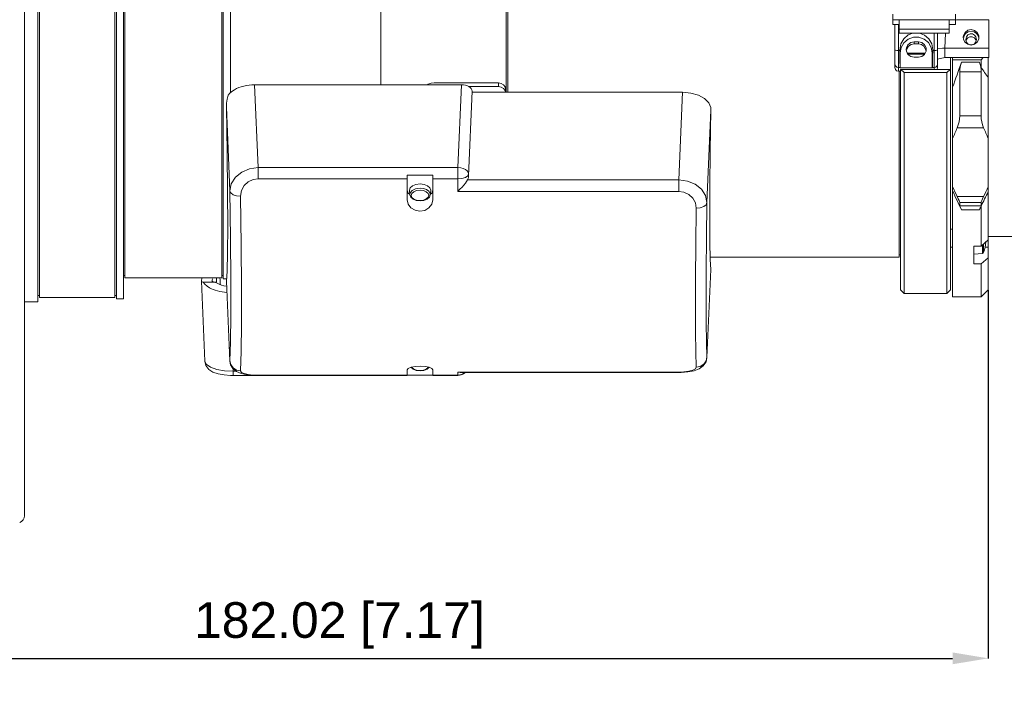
# Model space of a CAD drawing. Header units: millimetres. Extents: x 3925 to 5043, y -86 to 778.
# Tile 10 of 27: x 4096 to 4234, y 509 to 606. Entities that reach past the tile are written whole.
import ezdxf

# ---------------------------------------------------------------- set-up
doc = ezdxf.new("R2010")
doc.units = ezdxf.units.MM
doc.header["$LTSCALE"] = 46.255
doc.header["$PDMODE"] = 3
doc.header["$PDSIZE"] = 1
doc.layers.get('0').update_dxf_attribs({"linetype": 'CONTINUOUS'})
doc.layers.get('Defpoints').update_dxf_attribs({"linetype": 'CONTINUOUS'})
doc.layers.add('PJ-LENS-A11-DXF_CONTINUOUS_LINE', color=7, linetype='CONTINUOUS')
doc.styles.add('SLDTEXTSTYLE0', font='arialbd.ttf', dxfattribs={"height": 5.5})
doc.styles.add('SLDTEXTSTYLE2', font='arial.ttf')
doc.dimstyles.new('SLDDIMSTYLE1', dxfattribs={"dimtxt": 5.650301, "dimasz": 4.572, "dimexe": 0, "dimexo": 0.0625, "dimgap": 1.412575, "dimtad": 0, "dimtih": 1, "dimtoh": 1, "dimlfac": 3.5, "dimrnd": 1e-09, "dimzin": 4, "dimdsep": 46, "dimtxsty": 'SLDTEXTSTYLE0', "dimsah": 1, "dimcen": 0.09, "dimadec": 0, "dimazin": 1, "dimtol": 1, "dimtp": 0.8, "dimtm": 0.8, "dimtfac": 1, "dimtdec": 1, "dimtofl": 0, "dimtmove": 0, "dimatfit": 3, "dimfxl": 1, "dimfrac": 2, "dimtolj": 1, "dimarcsym": 0})

# ---------------------------------------------------------------- blocks, each defined once
blk = doc.blocks.new('*D80')
at = {"color": 0, "linetype": 'Continuous', "lineweight": -2}
for p, q in [((4231.93, 568.04), (4231.93, 516.4)), ((4049.92, 528.34), (4049.92, 516.4)), ((4054.92, 516.4), (4226.93, 516.4))]:
    blk.add_line(p, q, dxfattribs=at)
at = {"color": 0, "linetype": 'Continuous'}
for points in [[(4054.92, 517.23), (4054.92, 515.57), (4049.92, 516.4)], [(4226.93, 517.23), (4226.93, 515.57), (4231.93, 516.4)]]:
    blk.add_solid(points, dxfattribs=at)
at = {"layer": 'Defpoints', "color": 0, "linetype": 'Continuous'}
for p in [(4231.93, 568.1), (4049.92, 528.4), (4231.93, 516.4)]:
    blk.add_point(p, dxfattribs=at)
at = {"color": 0, "linetype": 'Continuous', "lineweight": 0, "insert": (4140.92, 521.02), "char_height": 5, "attachment_point": 5, "style": 'SLDTEXTSTYLE2'}
blk.add_mtext('\\A1;182.02 [7.17]', dxfattribs=at)
blk = doc.blocks.new('*D81')
at = {"color": 0, "linetype": 'Continuous', "lineweight": -2}
for p, q in [((4306.37, 584.26), (4306.37, 499.95)), ((4049.92, 528.34), (4049.92, 499.95)), ((4054.92, 499.95), (4301.37, 499.95))]:
    blk.add_line(p, q, dxfattribs=at)
at = {"color": 0, "linetype": 'Continuous'}
for points in [[(4054.92, 500.79), (4054.92, 499.12), (4049.92, 499.95)], [(4301.37, 500.79), (4301.37, 499.12), (4306.37, 499.95)]]:
    blk.add_solid(points, dxfattribs=at)
at = {"layer": 'Defpoints', "color": 0, "linetype": 'Continuous'}
for p in [(4306.37, 584.32), (4049.92, 528.4), (4306.37, 499.95)]:
    blk.add_point(p, dxfattribs=at)
at = {"color": 0, "linetype": 'Continuous', "lineweight": 0, "insert": (4178.14, 504.57), "char_height": 5, "attachment_point": 5, "style": 'SLDTEXTSTYLE2'}
blk.add_mtext('\\A1;256.45 [10.10]', dxfattribs=at)

msp = doc.modelspace()

# ---------------------------------------------------------------- linework, layer by layer
at = {"layer": 'PJ-LENS-A11-DXF_CONTINUOUS_LINE', "color": 7, "linetype": 'Continuous', "lineweight": 0}
for p, q in [((4096.732, 536.403), (4096.732, 684.795)), ((4098.632, 566.399), (4098.632, 654.799)), ((4098.832, 654.199), (4098.832, 566.999)), ((4109.432, 566.999), (4109.432, 654.199)), ((4109.632, 654.349), (4109.632, 566.849)), ((4110.632, 566.849), (4110.632, 654.349)), ((4110.832, 651.399), (4110.832, 569.799)), ((4124.432, 569.799), (4124.432, 651.399)), ((4124.632, 651.549), (4124.632, 569.649)), ((4125.632, 595.742), (4125.632, 651.549)), ((4146.732, 596.861), (4146.732, 650.599)), ((4164.332, 595.803), (4164.332, 648.599)), ((4164.532, 648.499), (4164.532, 595.803)), ((4218.532, 605.329), (4218.532, 606.779)), ((4227.332, 605.329), (4227.332, 606.779)), ((4218.532, 605.962), (4227.332, 605.962)), ((4218.532, 605.329), (4219.432, 605.329)), ((4218.832, 605.329), (4218.832, 599.27)), ((4219.332, 598.757), (4219.332, 605.329)), ((4219.432, 605.962), (4219.432, 604.101)), ((4226.432, 604.101), (4226.432, 605.962)), ((4226.432, 605.329), (4227.332, 605.329)), ((4232.032, 605.977), (4227.664, 605.977)), ((4232.032, 600.702), (4232.032, 605.977)), ((4219.432, 604.687), (4226.432, 604.687)), ((4219.432, 604.099), (4226.432, 604.099)), ((4224.332, 599.022), (4224.332, 604.099)), ((4224.832, 599.27), (4224.832, 604.099)), ((4225.932, 604.099), (4225.833, 602.008)), ((4229.362, 603.576), (4229.696, 603.577)), ((4230.611, 603.342), (4230.546, 603.677)), ((4221.532, 602.897), (4222.132, 602.897)), ((4221.532, 602.593), (4221.532, 602.897)), ((4222.132, 602.593), (4221.532, 602.593)), ((4222.132, 602.897), (4222.132, 602.593)), ((4228.858, 602.895), (4228.782, 603.236)), ((4219.332, 601.661), (4219.524, 601.661)), ((4219.524, 601.762), (4219.58, 601.324)), ((4219.532, 600.786), (4219.524, 601.762)), ((4219.58, 599.219), (4219.581, 601.324)), ((4223.079, 601.307), (4220.584, 601.307)), ((4223.01, 601.165), (4220.652, 601.165)), ((4223.206, 601.588), (4223.153, 601.876)), ((4224.083, 601.324), (4224.14, 601.762)), ((4224.083, 601.323), (4224.083, 599.219)), ((4224.14, 601.661), (4224.332, 601.661)), ((4232.032, 602.008), (4225.832, 602.008)), ((4225.832, 602.008), (4225.832, 600.702)), ((4222.132, 600.717), (4221.532, 600.717)), ((4224.832, 600.477), (4225.832, 600.702)), ((4225.832, 600.702), (4232.032, 600.702)), ((4226.632, 568.1), (4226.632, 600.702)), ((4226.932, 600.702), (4226.932, 567.099)), ((4230.932, 600.381), (4226.932, 600.381)), ((4228.166, 600.038), (4230.697, 600.038)), ((4230.932, 600.381), (4231.199, 600.702)), ((4230.932, 599.34), (4230.932, 600.381)), ((4231.932, 568.1), (4231.932, 600.702)), ((4218.9, 599.012), (4218.832, 599.27)), ((4219.332, 599.271), (4219.574, 599.271)), ((4219.632, 598.757), (4219.332, 598.757)), ((4219.432, 572.699), (4219.432, 598.757)), ((4219.58, 599.219), (4219.574, 599.271)), ((4224.083, 599.219), (4219.58, 599.219)), ((4219.632, 599.017), (4219.67, 599.022)), ((4219.632, 599.017), (4219.632, 568.099)), ((4219.67, 599.022), (4226.594, 599.022)), ((4219.67, 599.022), (4220.132, 598.604)), ((4220.132, 598.604), (4226.132, 598.604)), ((4220.132, 567.599), (4220.132, 598.604)), ((4224.09, 599.271), (4224.083, 599.219)), ((4224.09, 599.271), (4224.332, 599.271)), ((4224.767, 599.022), (4224.832, 599.27)), ((4226.132, 598.604), (4226.594, 599.022)), ((4226.132, 598.604), (4226.132, 567.599)), ((4226.594, 599.022), (4226.632, 599.017)), ((4227.932, 598.676), (4230.932, 598.676)), ((4227.932, 598.676), (4227.932, 592.512)), ((4230.932, 598.676), (4230.932, 592.512)), ((4129.518, 585.249), (4129.03, 596.861)), ((4129.03, 596.861), (4158.033, 596.861)), ((4163.232, 597.116), (4154.232, 597.116)), ((4158.033, 596.861), (4157.544, 585.249)), ((4163.232, 596.618), (4163.232, 597.116)), ((4125.322, 595.391), (4125.555, 595.674)), ((4159.532, 595.98), (4159.038, 584.075)), ((4159.093, 596.618), (4163.232, 596.618)), ((4159.532, 595.98), (4159.532, 595.803)), ((4159.532, 595.803), (4189.034, 595.803)), ((4163.232, 596.618), (4163.618, 596.548)), ((4164.232, 595.803), (4164.232, 596.206)), ((4189.034, 595.803), (4188.517, 583.519)), ((4125.064, 593.741), (4125.559, 581.984)), ((4192.48, 580.345), (4193.025, 593.287)), ((4230.932, 592.512), (4227.932, 592.512)), ((4231.283, 590.837), (4227.581, 590.837)), ((4129.518, 585.249), (4129.518, 583.683)), ((4129.518, 585.249), (4157.544, 585.249)), ((4157.544, 583.683), (4157.544, 585.249)), ((4159.038, 584.075), (4159.043, 584.368)), ((4129.518, 583.683), (4150.432, 583.683)), ((4150.432, 580.742), (4150.432, 584.184)), ((4150.432, 584.184), (4154.032, 584.184)), ((4152.232, 582.962), (4151.655, 582.894)), ((4152.812, 582.894), (4152.232, 582.962)), ((4154.032, 584.184), (4154.032, 580.742)), ((4154.032, 583.683), (4157.544, 583.683)), ((4157.544, 583.683), (4157.516, 581.905)), ((4158.888, 583.519), (4188.517, 583.519)), ((4188.517, 581.905), (4188.517, 583.519)), ((4125.559, 581.984), (4125.647, 575.295)), ((4150.572, 581.672), (4150.432, 582.081)), ((4150.794, 581.478), (4150.572, 581.672)), ((4150.732, 582.084), (4150.735, 582.025)), ((4150.798, 581.446), (4150.735, 582.025)), ((4150.994, 581.35), (4151.086, 581.628)), ((4151.086, 581.628), (4151.351, 581.864)), ((4151.576, 582.252), (4152.232, 582.345)), ((4153.652, 581.63), (4153.666, 581.446)), ((4153.666, 581.446), (4153.729, 582.025)), ((4153.729, 582.025), (4153.732, 582.077)), ((4157.516, 581.905), (4188.517, 581.905)), ((4227.581, 581.177), (4231.283, 581.177)), ((4230.932, 580.371), (4227.932, 580.371)), ((4227.932, 580.371), (4227.932, 579.893)), ((4230.932, 580.371), (4230.932, 579.893)), ((4230.932, 579.893), (4227.932, 579.893)), ((4230.697, 579.335), (4228.166, 579.335)), ((4230.932, 574.24), (4230.932, 579.841)), ((4226.632, 576.602), (4226.932, 576.602)), ((4125.647, 575.295), (4125.692, 569.44)), ((4230.932, 574.24), (4231.932, 575.107)), ((4231.284, 573.338), (4231.284, 574.545)), ((4231.932, 575.599), (4242.632, 575.599)), ((4226.632, 574.102), (4226.932, 574.102)), ((4229.932, 574.24), (4230.932, 574.24)), ((4229.932, 571.74), (4229.932, 574.24)), ((4231.113, 573.205), (4229.932, 573.102)), ((4231.113, 573.205), (4231.113, 574.396)), ((4231.932, 574.102), (4231.484, 574.102)), ((4192.925, 572.699), (4219.432, 572.699)), ((4219.432, 572.999), (4219.632, 572.999)), ((4231.932, 572.607), (4230.932, 571.74)), ((4192.48, 558.611), (4193.025, 570.955)), ((4193.025, 570.955), (4193.026, 570.939)), ((4230.932, 571.74), (4229.932, 571.74)), ((4230.932, 567.099), (4230.932, 571.74)), ((4110.632, 570.099), (4110.832, 570.099)), ((4110.832, 569.799), (4124.432, 569.799)), ((4121.601, 569.799), (4121.564, 569.324)), ((4121.564, 569.324), (4121.564, 569.312)), ((4122.06, 558.108), (4121.564, 569.312)), ((4121.822, 569.177), (4123.531, 569.177)), ((4123.064, 569.317), (4123.064, 569.325)), ((4123.673, 569.799), (4123.673, 569.177)), ((4124.173, 569.512), (4124.17, 569.797)), ((4124.173, 568.834), (4124.173, 569.512)), ((4124.432, 570.099), (4124.632, 570.099)), ((4124.632, 569.649), (4125.064, 569.649)), ((4125.56, 558.108), (4125.064, 569.324)), ((4125.064, 569.312), (4125.064, 569.324)), ((4219.632, 568.099), (4220.132, 567.599)), ((4226.632, 568.099), (4226.132, 567.599)), ((4231.932, 568.099), (4230.932, 567.099)), ((4096.732, 566.399), (4098.632, 566.399)), ((4098.632, 567.299), (4098.832, 567.299)), ((4098.832, 566.999), (4109.432, 566.999)), ((4109.432, 567.299), (4109.632, 567.299)), ((4109.632, 566.849), (4110.632, 566.849)), ((4220.132, 567.599), (4226.132, 567.599)), ((4226.932, 567.099), (4230.932, 567.099)), ((4125.559, 558.149), (4125.56, 558.112)), ((4192.352, 558.119), (4192.479, 558.654)), ((4192.48, 558.615), (4192.48, 558.654)), ((4126.018, 556.67), (4126.002, 557.045)), ((4126.018, 556.67), (4126.018, 556.093)), ((4126.018, 556.67), (4126.458, 556.67)), ((4126.483, 556.65), (4127.135, 556.371)), ((4150.432, 556.093), (4150.432, 556.878)), ((4150.984, 557.243), (4151.583, 557.356)), ((4152.93, 557.35), (4153.504, 557.236)), ((4154.032, 556.878), (4154.032, 556.093)), ((4190.667, 556.752), (4191.391, 557.027)), ((4150.432, 556.093), (4126.018, 556.093)), ((4129.518, 556.121), (4157.544, 556.121)), ((4129.518, 556.121), (4129.518, 556.093)), ((4157.544, 556.093), (4154.032, 556.093)), ((4188.517, 556.551), (4157.516, 556.551)), ((4157.516, 556.551), (4157.857, 556.512)), ((4157.534, 556.256), (4157.544, 556.121)), ((4157.544, 556.093), (4157.544, 556.121)), ((4157.544, 556.093), (4157.779, 556.112)), ((4188.517, 556.512), (4157.857, 556.512)), ((4188.517, 556.551), (4188.517, 556.512))]:
    msp.add_line(p, q, dxfattribs=at)
for points in [[(4227.664, 605.977), (4227.458, 605.958), (4227.332, 605.948)], [(4220.072, 603.322), (4220.697, 603.854), (4221.374, 604.099)], [(4222.311, 604.099), (4223.001, 603.834), (4223.609, 603.301), (4224.002, 602.594), (4224.14, 601.762)], [(4229.532, 604.61), (4229.053, 604.501), (4228.673, 604.2), (4228.46, 603.766), (4228.433, 603.519)], [(4229.532, 604.371), (4229.118, 604.288), (4228.76, 604.044), (4228.518, 603.677), (4228.486, 603.509)], [(4228.782, 603.236), (4228.859, 603.577), (4229.074, 603.849), (4229.376, 603.993), (4229.703, 603.99), (4229.998, 603.843), (4230.206, 603.575), (4230.282, 603.236)], [(4228.826, 603.039), (4228.858, 603.179), (4229.066, 603.434), (4229.362, 603.576)], [(4230.631, 603.519), (4230.605, 603.758), (4230.396, 604.194), (4230.014, 604.499), (4229.532, 604.61)], [(4230.546, 603.677), (4230.304, 604.044), (4229.946, 604.287), (4229.532, 604.371)], [(4229.696, 603.577), (4229.994, 603.438), (4230.204, 603.181), (4230.238, 603.039)], [(4219.524, 601.762), (4219.664, 602.598), (4220.072, 603.322)], [(4219.581, 601.324), (4219.716, 602.092), (4220.107, 602.764), (4220.699, 603.258), (4221.432, 603.525), (4222.215, 603.528), (4222.95, 603.266), (4223.55, 602.772), (4223.947, 602.095), (4224.083, 601.323)], [(4221.532, 602.897), (4221.052, 602.788), (4220.673, 602.488), (4220.46, 602.054), (4220.433, 601.807)], [(4221.532, 602.593), (4221.12, 602.51), (4220.766, 602.271), (4220.52, 601.9), (4220.5, 601.794)], [(4223.231, 601.807), (4223.205, 602.045), (4222.996, 602.482), (4222.614, 602.787), (4222.132, 602.897)], [(4223.153, 601.876), (4222.913, 602.256), (4222.552, 602.507), (4222.132, 602.593)], [(4228.433, 603.519), (4228.459, 603.281), (4228.668, 602.845), (4229.05, 602.54), (4229.532, 602.429)], [(4229.361, 602.479), (4229.068, 602.626), (4228.858, 602.895)], [(4230.282, 603.236), (4230.205, 602.893), (4229.988, 602.619), (4229.686, 602.475), (4229.361, 602.479)], [(4229.532, 602.429), (4230.011, 602.538), (4230.391, 602.839), (4230.603, 603.273), (4230.631, 603.519)], [(4219.332, 601.661), (4219.087, 601.673), (4218.903, 601.708), (4218.832, 601.758)], [(4219.574, 599.271), (4219.558, 599.537), (4219.543, 600.058), (4219.532, 600.786)], [(4220.433, 601.807), (4220.459, 601.569), (4220.668, 601.132), (4221.05, 600.827), (4221.532, 600.717)], [(4222.132, 600.717), (4222.611, 600.826), (4222.991, 601.126), (4223.203, 601.561), (4223.231, 601.807)], [(4224.09, 599.271), (4224.106, 599.536), (4224.121, 600.058), (4224.132, 600.789), (4224.14, 601.762)], [(4224.332, 601.661), (4224.582, 601.674), (4224.765, 601.709), (4224.832, 601.757)], [(4225.833, 602.008), (4225.502, 601.993), (4224.832, 601.959)], [(4219.332, 599.271), (4219.087, 599.334), (4218.903, 599.512), (4218.832, 599.766)], [(4224.332, 599.271), (4224.577, 599.334), (4224.761, 599.512), (4224.832, 599.766)], [(4219.332, 598.757), (4219.083, 598.825), (4218.9, 599.012)], [(4153.207, 596.861), (4153.383, 596.97), (4153.769, 597.077), (4154.232, 597.116)], [(4163.939, 596.849), (4163.618, 597.046), (4163.232, 597.116)], [(4164.232, 596.206), (4164.155, 596.557), (4163.939, 596.849)], [(4125.064, 593.741), (4125.086, 594.295), (4125.173, 594.848), (4125.322, 595.391)], [(4125.555, 595.674), (4125.851, 595.936), (4126.203, 596.173)], [(4163.618, 596.548), (4163.939, 596.352), (4164.155, 596.059), (4164.211, 595.803)], [(4189.034, 595.803), (4190.203, 595.701), (4191.267, 595.403), (4192.136, 594.936), (4192.736, 594.341), (4193.016, 593.666)], [(4125.064, 569.324), (4125.171, 570.705), (4125.237, 573.299), (4125.259, 577.025), (4125.237, 581.771), (4125.171, 587.398), (4125.064, 593.741)], [(4193.025, 593.287), (4192.933, 587.601), (4192.876, 582.539), (4192.857, 578.239), (4192.876, 574.817), (4192.933, 572.367), (4193.025, 570.955)], [(4193.016, 593.666), (4193.022, 593.539), (4193.025, 593.413), (4193.025, 593.287)], [(4129.518, 585.249), (4128.321, 585.085), (4127.218, 584.624), (4126.325, 583.897), (4125.752, 582.988), (4125.559, 581.984)], [(4157.544, 585.249), (4157.931, 585.21), (4158.291, 585.116), (4158.603, 584.974)], [(4157.544, 583.683), (4158.107, 583.729), (4158.588, 583.875), (4158.916, 584.099), (4159.043, 584.368)], [(4158.603, 584.974), (4158.842, 584.793), (4158.992, 584.587), (4159.043, 584.368)], [(4127.058, 581.232), (4127.187, 582.028), (4127.561, 582.721), (4128.123, 583.252), (4128.805, 583.578), (4129.518, 583.683)], [(4151.655, 582.894), (4151.171, 582.704), (4150.848, 582.421), (4150.732, 582.084)], [(4153.732, 582.077), (4153.62, 582.414), (4153.299, 582.7), (4152.812, 582.894)], [(4157.516, 581.905), (4157.834, 582.195), (4158.132, 582.5), (4158.389, 582.795), (4158.6, 583.066), (4158.765, 583.309), (4158.888, 583.519)], [(4159.038, 584.075), (4159.016, 583.883), (4158.965, 583.698), (4158.888, 583.519)], [(4192.48, 580.345), (4192.285, 581.324), (4191.714, 582.203), (4190.828, 582.905), (4189.725, 583.357), (4188.517, 583.519)], [(4125.561, 581.984), (4125.689, 581.689), (4126.016, 581.444), (4126.495, 581.285), (4127.058, 581.232)], [(4150.798, 581.446), (4150.834, 581.697), (4151.105, 582.024), (4151.576, 582.252)], [(4151.351, 581.864), (4151.753, 582.024), (4152.232, 582.08)], [(4152.232, 582.345), (4152.72, 582.295), (4153.148, 582.151)], [(4152.232, 582.08), (4152.708, 582.024), (4153.107, 581.867)], [(4153.107, 581.867), (4153.374, 581.633), (4153.47, 581.355)], [(4153.148, 582.151), (4153.475, 581.925), (4153.652, 581.63)], [(4154.032, 582.081), (4153.893, 581.674), (4153.67, 581.477)], [(4188.517, 581.905), (4189.249, 581.798), (4189.931, 581.478), (4190.485, 580.968), (4190.853, 580.309), (4190.981, 579.548)], [(4127.191, 568.341), (4127.146, 574.358), (4127.058, 581.232)], [(4154.032, 580.742), (4153.885, 580.103), (4153.48, 579.582), (4152.882, 579.247), (4152.201, 579.141), (4151.533, 579.264), (4150.958, 579.605), (4150.575, 580.11), (4150.432, 580.742)], [(4150.798, 581.446), (4150.929, 581.115), (4151.25, 580.83), (4151.709, 580.648), (4152.232, 580.587)], [(4151.356, 580.838), (4151.09, 581.072), (4150.994, 581.35)], [(4152.232, 580.625), (4151.756, 580.681), (4151.356, 580.838)], [(4152.232, 580.587), (4152.757, 580.649), (4153.216, 580.832), (4153.536, 581.116), (4153.666, 581.446)], [(4153.113, 580.841), (4152.711, 580.681), (4152.232, 580.625)], [(4153.47, 581.355), (4153.378, 581.077), (4153.113, 580.841)], [(4192.479, 580.345), (4192.352, 580.035), (4192.024, 579.774), (4191.541, 579.604), (4190.981, 579.548)], [(4192.367, 566.87), (4192.379, 570.846), (4192.417, 575.358), (4192.48, 580.345)], [(4190.981, 579.548), (4190.918, 574.423), (4190.88, 569.785), (4190.868, 565.699)], [(4121.564, 569.312), (4121.586, 569.266), (4121.673, 569.217), (4121.822, 569.177)], [(4121.822, 569.177), (4122.055, 568.894), (4122.351, 568.631), (4122.703, 568.395)], [(4123.531, 569.177), (4123.27, 569.214), (4123.112, 569.263), (4123.064, 569.317)], [(4123.764, 569.019), (4123.682, 569.069), (4123.604, 569.122), (4123.531, 569.177)], [(4125.692, 569.44), (4125.692, 564.558), (4125.647, 560.764), (4125.559, 558.149)], [(4127.058, 556.736), (4127.146, 559.424), (4127.191, 563.323), (4127.191, 568.341)], [(4192.48, 558.654), (4192.417, 560.732), (4192.379, 563.484), (4192.367, 566.87)], [(4190.868, 565.699), (4190.88, 562.219), (4190.918, 559.391), (4190.981, 557.255)], [(4122.06, 558.111), (4122.202, 557.501), (4122.609, 556.929), (4123.177, 556.547), (4123.893, 556.302), (4124.753, 556.158), (4125.665, 556.098), (4126.018, 556.093)], [(4126.018, 556.67), (4124.821, 556.725), (4123.718, 556.916), (4122.825, 557.236), (4122.252, 557.659), (4122.06, 558.108)], [(4125.56, 558.111), (4125.665, 557.593), (4125.985, 557.059), (4126.483, 556.65)], [(4127.058, 556.735), (4126.495, 556.844), (4126.016, 557.149), (4125.689, 557.605), (4125.561, 558.149)], [(4190.981, 557.255), (4191.541, 557.361), (4192.024, 557.664), (4192.352, 558.119)], [(4191.391, 557.027), (4191.953, 557.434), (4192.344, 558.012), (4192.48, 558.614)], [(4129.518, 556.121), (4128.798, 556.145), (4128.119, 556.218), (4127.562, 556.343), (4127.189, 556.517), (4127.058, 556.736)], [(4150.432, 556.878), (4150.578, 557.075), (4150.984, 557.243)], [(4150.952, 557.23), (4151.25, 556.966), (4151.709, 556.784), (4152.232, 556.722)], [(4151.356, 556.974), (4151.09, 557.208), (4151.072, 557.26)], [(4152.232, 556.761), (4151.756, 556.817), (4151.356, 556.974)], [(4151.583, 557.356), (4152.264, 557.393), (4152.93, 557.35)], [(4152.232, 556.722), (4152.757, 556.785), (4153.216, 556.967), (4153.514, 557.232)], [(4153.113, 556.977), (4152.711, 556.817), (4152.232, 556.761)], [(4153.393, 557.259), (4153.378, 557.213), (4153.113, 556.977)], [(4153.504, 557.236), (4153.889, 557.073), (4154.032, 556.878)], [(4190.981, 557.255), (4190.854, 557.011), (4190.482, 556.811), (4189.922, 556.665), (4189.239, 556.578), (4188.517, 556.551)], [(4188.517, 556.512), (4188.871, 556.517), (4189.792, 556.587), (4190.667, 556.752)], [(4127.135, 556.371), (4127.976, 556.193), (4128.998, 556.104), (4129.518, 556.093)], [(4157.516, 556.551), (4157.525, 556.399), (4157.534, 556.256)], [(4157.544, 556.121), (4158.107, 556.23), (4158.545, 556.512)], [(4157.779, 556.112), (4158.011, 556.168), (4158.196, 556.242), (4158.337, 556.32), (4158.445, 556.394), (4158.539, 556.471), (4158.58, 556.512)]]:
    msp.add_lwpolyline(points, dxfattribs=at)
for centre, radius, start, end in [((4225.632, 575.352), 6, 340.38067, 354.76046), ((4231.095, 573.405), 0.2, 275, 340.38067), ((4095.732, 536.403), 1, 290, 360)]:
    msp.add_arc(centre, radius, start, end, dxfattribs=at)
for centre, major_axis, ratio, start_param, end_param in [((4211.517, 610.599), (11.703, 43.216), 0.4242162, -1.7857495, -1.7016457), ((4228.932, 599.553), (0.538, 1.987), 0.4242162, 1.4399469, 2.1389641), ((4247.347, 610.599), (-11.703, 43.216), 0.4242162, -4.5815396, -4.5649453), ((4229.932, 599.553), (-0.538, 1.987), 0.4242162, -2.1389641, -1.4399469), ((4238.318, 618.515), (-11.18, 31.876), 0.4448284, -4.2306795, -4.1707585), ((4129.034, 594.508), (4.002, -0.004), 0.5877844, 1.5726572, 2.3574464), ((4158.031, 595.979), (1.501, 0.002), 0.5877844, 6.2825424, 7.8521207), ((4226.932, 591.635), (0.538, 1.987), 0.4242162, -1.867111, -1.0026285), ((4231.932, 591.635), (-0.538, 1.987), 0.4242162, 1.0026285, 1.867111), ((4211.517, 610.599), (13.318, 49.177), 0.4242162, -1.9010952, -1.867111), ((4247.347, 610.599), (-13.318, 49.177), 0.4242162, -4.4160743, -4.3820901), ((4211.517, 610.599), (-24.711, 49.495), 0.0279243, -2.2212378, -2.1872536), ((4211.517, 610.599), (-21.716, 43.496), 0.0279243, -2.3867031, -2.3025994), ((4238.318, 592.586), (18.036, 36.089), 0.0242021, -4.3992951, -4.339374), ((4247.347, 610.599), (24.711, 49.495), 0.0279243, -4.0959317, -4.0619475), ((4226.932, 582.366), (-0.998, 2), 0.0279243, -3.0857203, -2.2212378), ((4231.932, 582.366), (0.998, 2), 0.0279243, -4.0619475, -3.197465), ((4228.932, 577.897), (-0.998, 2), 0.0279243, 0.0558723, 0.7548896), ((4229.932, 577.897), (0.998, 2), 0.0279243, -0.7548896, -0.0558723), ((4247.347, 610.599), (21.716, 43.496), 0.0279243, -3.9130765, -3.8964822), ((4121.81, 610.599), (-1.173, 41.5), 0.0205095, -3.0379576, -2.9778768), ((4125.533, 570.059), (2.502, 0.003), 0.5877844, -2.3574464, -1.7493421), ((4125.534, 570.059), (4.002, 0.004), 0.5877844, -2.3574464, -1.672629)]:
    msp.add_ellipse(centre, major_axis=major_axis, ratio=ratio, start_param=start_param, end_param=end_param, dxfattribs=at)

# ---------------------------------------------------------------- dimensions: what is measured, and where the dimension line sits
at = {"color": 2, "linetype": 'Continuous', "lineweight": 0}
dim = msp.add_linear_dim(base=(4306.367, 499.953), p1=(4049.916, 528.399), p2=(4306.367, 584.318), dimstyle='SLDDIMSTYLE1', override={"dimtxt": 5, "dimasz": 5, "dimtad": 1, "dimtih": 0, "dimlfac": 1, "dimtxsty": 'SLDTEXTSTYLE2', "dimtol": 0, "dimtp": 0.6, "dimtm": 0.6}, dxfattribs=at)
dim.commit()
dim.dimension.update_dxf_attribs({"geometry": '*D81', "text_midpoint": (4178.141, 499.953), "dimtype": 160})
dim = msp.add_linear_dim(base=(4231.932, 516.399), p1=(4049.916, 528.399), p2=(4231.932, 568.1), dimstyle='SLDDIMSTYLE1', override={"dimtxt": 5, "dimasz": 5, "dimtad": 1, "dimtih": 0, "dimlfac": 1, "dimtxsty": 'SLDTEXTSTYLE2', "dimtol": 0, "dimtp": 0.6, "dimtm": 0.6}, dxfattribs=at)
dim.commit()
dim.dimension.update_dxf_attribs({"geometry": '*D80', "text_midpoint": (4140.924, 521.016)})

doc.saveas('drawing.dxf')
